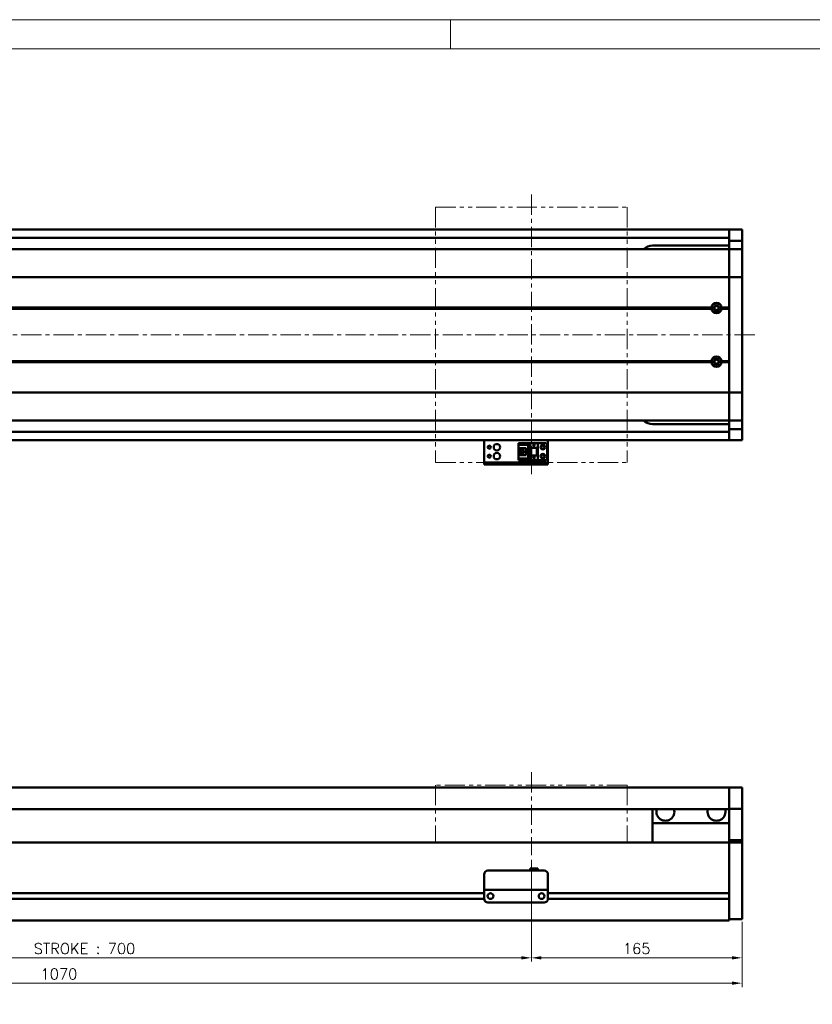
# Model space of a CAD drawing. Header units: millimetres. Extents: x 46891 to 50463, y 6223 to 9884.
# Tile 4 of 5: x 49167 to 49788, y 9113 to 9884. Entities that reach past the tile are written whole.
import ezdxf

# ---------------------------------------------------------------- set-up
doc = ezdxf.new("R2010")
doc.units = ezdxf.units.MM
doc.header["$LTSCALE"] = 0.5
doc.linetypes.add('CENTER', pattern=[50.8, 31.75, -6.35, 6.35, -6.35])
doc.linetypes.add('PHANTOM', pattern=[63.5, 31.75, -6.35, 6.35, -6.35, 6.35, -6.35])
doc.layers.get('0').update_dxf_attribs({"lineweight": 20})
doc.layers.add('1', color=1, linetype='CENTER', lineweight=13)
doc.layers.add('외형선(ISO)', color=7, linetype='Continuous', lineweight=50)
doc.styles.add('DSR TEXT', font='romans.shx', dxfattribs={"bigfont": 'whgtxt.shx'})
doc.styles.get("Standard").update_dxf_attribs({"font": 'romans.shx', "bigfont": 'whgtxt.shx'})
doc.dimstyles.new('DSR', dxfattribs={"dimscale": 2, "dimtxt": 3, "dimasz": 3, "dimexe": 0.5, "dimexo": 0.5, "dimgap": 0.5, "dimtad": 1, "dimdsep": 46, "dimtxsty": 'Standard', "dimcen": 2.5, "dimclrd": 4, "dimclre": 4, "dimclrt": 2, "dimadec": 0, "dimazin": 2, "dimtfac": 1, "dimtmove": 0, "dimatfit": 3, "dimfxl": 0, "dimlwd": -1, "dimlwe": -1, "dimarcsym": 0})

# ---------------------------------------------------------------- blocks, each defined once
blk = doc.blocks.new('A$C1C1952E1')
at = {"color": 1}
blk.add_lwpolyline([(0, 0), (420, 0), (420, 297), (0, 297)], close=True, dxfattribs=at)
at = {"color": 3}
blk.add_lwpolyline([(5, 5), (415, 5), (415, 292), (5, 292)], close=True, dxfattribs=at)
blk = doc.blocks.new('*D104')
at = {"color": 1, "linetype": 'ByBlock'}
for p, q in [((48868.25, 9226.11), (48868.25, 9146.36)), ((49568.25, 9226.11), (49568.25, 9146.36)), ((48876.05, 9149.36), (49560.45, 9149.36))]:
    blk.add_line(p, q, dxfattribs=at)
at = {"color": 1}
for points in [[(48876.05, 9150.66), (48876.05, 9148.06), (48868.25, 9149.36)], [(49560.45, 9150.66), (49560.45, 9148.06), (49568.25, 9149.36)]]:
    blk.add_solid(points, dxfattribs=at)
at = {"layer": 'Defpoints', "color": 0}
for p in [(48868.25, 9229.71), (49568.25, 9229.71), (49568.25, 9149.36)]:
    blk.add_point(p, dxfattribs=at)
at = {"color": 3, "insert": (49218.25, 9156.56), "char_height": 8.4, "attachment_point": 5, "style": 'DSR TEXT'}
blk.add_mtext('STROKE : 700', dxfattribs=at)
blk = doc.blocks.new('*D105')
at = {"color": 1, "linetype": 'ByBlock'}
for p, q in [((49568.25, 9226.11), (49568.25, 9146.36)), ((49733.25, 9176.11), (49733.25, 9146.36)), ((49576.05, 9149.36), (49725.45, 9149.36))]:
    blk.add_line(p, q, dxfattribs=at)
at = {"color": 1}
for points in [[(49576.05, 9150.66), (49576.05, 9148.06), (49568.25, 9149.36)], [(49725.45, 9150.66), (49725.45, 9148.06), (49733.25, 9149.36)]]:
    blk.add_solid(points, dxfattribs=at)
at = {"layer": 'Defpoints', "color": 0}
for p in [(49568.25, 9229.71), (49733.25, 9179.71), (49733.25, 9149.36)]:
    blk.add_point(p, dxfattribs=at)
at = {"color": 3, "insert": (49650.75, 9156.56), "char_height": 8.4, "attachment_point": 5, "style": 'DSR TEXT'}
blk.add_mtext('165', dxfattribs=at)
blk = doc.blocks.new('*D106')
at = {"color": 1, "linetype": 'ByBlock'}
for p, q in [((48663.25, 9176.11), (48663.25, 9126.49)), ((49733.25, 9177.67), (49733.25, 9126.49)), ((48671.05, 9129.49), (49725.45, 9129.49))]:
    blk.add_line(p, q, dxfattribs=at)
at = {"color": 1}
for points in [[(48671.05, 9130.79), (48671.05, 9128.19), (48663.25, 9129.49)], [(49725.45, 9130.79), (49725.45, 9128.19), (49733.25, 9129.49)]]:
    blk.add_solid(points, dxfattribs=at)
at = {"layer": 'Defpoints', "color": 0}
for p in [(48663.25, 9179.71), (49733.25, 9181.27), (49733.25, 9129.49)]:
    blk.add_point(p, dxfattribs=at)
at = {"color": 3, "insert": (49198.25, 9136.69), "char_height": 8.4, "attachment_point": 5, "style": 'DSR TEXT'}
blk.add_mtext('1070', dxfattribs=at)

msp = doc.modelspace()

# ---------------------------------------------------------------- linework, layer by layer
at = {"color": 1}
msp.add_line((49504.90132, 9884.20652), (49504.90132, 9861.39152), dxfattribs=at)
at = {"color": 6, "linetype": 'PHANTOM'}
for p, q in [((49493.24958, 9737.328), (49643.24958, 9737.328)), ((49493.24958, 9737.328), (49493.24958, 9537.328)), ((49643.24958, 9737.328), (49643.24958, 9537.328)), ((49493.24958, 9537.328), (49643.24958, 9537.328)), ((49643.24958, 9284.70802), (49493.24958, 9284.70802)), ((49493.24958, 9284.70802), (49493.24958, 9239.70802)), ((49643.24958, 9284.70802), (49643.24958, 9239.70802))]:
    msp.add_line(p, q, dxfattribs=at)
at = {"layer": '1'}
for p, q in [((49568.24958, 9747.328), (49568.24958, 9527.328)), ((49743.24958, 9637.328), (48653.24958, 9637.328)), ((49568.24958, 9294.70802), (49568.24958, 9229.70802))]:
    msp.add_line(p, q, dxfattribs=at)
at = {"layer": '외형선(ISO)'}
for p, q in [((48943.24958, 9719.828), (49723.24958, 9719.828)), ((49723.24958, 9716.828), (49723.24958, 9719.828)), ((49723.24958, 9719.828), (49733.24958, 9719.828)), ((49723.24958, 9719.828), (49723.24958, 9716.828)), ((49733.24958, 9716.828), (49733.24958, 9719.828)), ((48943.24958, 9713.328), (49723.24958, 9713.328)), ((49723.24958, 9716.828), (49723.24958, 9714.328)), ((49723.24958, 9713.88839), (49723.24958, 9716.828)), ((49723.24958, 9711.08836), (49723.24958, 9713.88839)), ((49723.24958, 9704.39465), (49723.24958, 9711.08836)), ((49723.24958, 9711.08836), (49733.24958, 9711.08836)), ((49733.24958, 9716.828), (49733.24958, 9713.88839)), ((49733.24958, 9713.88839), (49733.24958, 9711.08836)), ((49733.24958, 9711.08836), (49733.24958, 9704.39465)), ((49723.24958, 9704.328), (48768.24958, 9704.328)), ((49663.24958, 9707.328), (49723.24958, 9707.328)), ((49723.24958, 9704.328), (49723.24958, 9704.39465)), ((49723.24958, 9704.39465), (49733.24958, 9704.39465)), ((49723.24958, 9704.328), (49723.24958, 9701.63164)), ((49723.24958, 9704.328), (49733.24958, 9704.328)), ((49723.24958, 9701.63164), (49723.24958, 9704.328)), ((49733.24958, 9704.39465), (49733.24958, 9704.328)), ((49733.24958, 9701.63164), (49733.24958, 9704.328)), ((49723.24958, 9701.63164), (49723.24958, 9683.02352)), ((49723.24958, 9683.02352), (49723.24958, 9701.63164)), ((49733.24958, 9683.02352), (49733.24958, 9701.63164)), ((49723.24958, 9682.5554), (48768.24958, 9682.5554)), ((49723.24958, 9682.5554), (49723.24958, 9683.02352)), ((49723.24958, 9683.02352), (49723.24958, 9682.5554)), ((49723.24958, 9682.5554), (49723.24958, 9680.5554)), ((49723.24958, 9682.5554), (49733.24958, 9682.5554)), ((49723.24958, 9680.5554), (49723.24958, 9682.5554)), ((49723.24958, 9594.10059), (49723.24958, 9680.5554)), ((49723.24958, 9680.5554), (49723.24958, 9658.828)), ((49733.24958, 9683.02352), (49733.24958, 9682.5554)), ((49733.24958, 9680.5554), (49733.24958, 9682.5554)), ((49733.24958, 9680.5554), (49733.24958, 9594.10059)), ((49709.28096, 9658.828), (48768.24958, 9658.828)), ((49709.74958, 9658.328), (48768.24958, 9658.328)), ((49709.28096, 9657.828), (48768.24958, 9657.828)), ((49723.24958, 9658.328), (49716.74958, 9658.328)), ((49723.24958, 9658.828), (49717.21821, 9658.828)), ((49723.24958, 9657.828), (49717.21821, 9657.828)), ((49723.24958, 9657.828), (49723.24958, 9616.828)), ((49709.28096, 9616.828), (48763.24958, 9616.828)), ((49709.74958, 9616.328), (48763.24958, 9616.328)), ((49709.28096, 9615.828), (48763.24958, 9615.828)), ((49723.24958, 9616.328), (49716.74958, 9616.328)), ((49723.24958, 9616.828), (49717.21821, 9616.828)), ((49723.24958, 9615.828), (49717.21821, 9615.828)), ((49723.24958, 9615.828), (49723.24958, 9594.10059)), ((49723.24958, 9592.10059), (48763.24958, 9592.10059)), ((49723.24958, 9594.10059), (49723.24958, 9592.10059)), ((49723.24958, 9592.10059), (49723.24958, 9594.10059)), ((49723.24958, 9591.63247), (49723.24958, 9592.10059)), ((49723.24958, 9592.10059), (49733.24958, 9592.10059)), ((49723.24958, 9592.10059), (49723.24958, 9591.63247)), ((49723.24958, 9591.63247), (49723.24958, 9573.02435)), ((49723.24958, 9573.02435), (49723.24958, 9591.63247)), ((49733.24958, 9592.10059), (49733.24958, 9594.10059)), ((49733.24958, 9592.10059), (49733.24958, 9591.63247)), ((49733.24958, 9573.02435), (49733.24958, 9591.63247)), ((49723.24958, 9573.02435), (49723.24958, 9570.328)), ((49723.24958, 9570.328), (49723.24958, 9573.02435)), ((49733.24958, 9570.328), (49733.24958, 9573.02435)), ((49723.24958, 9570.328), (48763.24958, 9570.328)), ((49723.24958, 9567.328), (49663.24958, 9567.328)), ((49723.24958, 9570.26134), (49723.24958, 9570.328)), ((49723.24958, 9570.328), (49733.24958, 9570.328)), ((49723.24958, 9563.56764), (49723.24958, 9570.26134)), ((49723.24958, 9570.26134), (49733.24958, 9570.26134)), ((49733.24958, 9570.328), (49733.24958, 9570.26134)), ((49733.24958, 9570.26134), (49733.24958, 9563.56764)), ((48943.24958, 9561.328), (49723.24958, 9561.328)), ((49723.24958, 9560.7676), (49723.24958, 9563.56764)), ((49723.24958, 9563.56764), (49733.24958, 9563.56764)), ((49723.24958, 9557.828), (49723.24958, 9560.7676)), ((49723.24958, 9560.328), (49723.24958, 9557.828)), ((49723.24958, 9554.828), (49723.24958, 9557.828)), ((49723.24958, 9557.828), (49723.24958, 9554.828)), ((49733.24958, 9563.56764), (49733.24958, 9560.7676)), ((49733.24958, 9560.7676), (49733.24958, 9557.828)), ((49733.24958, 9554.828), (49733.24958, 9557.828)), ((48943.24958, 9554.828), (49723.24958, 9554.828)), ((49531.24958, 9554.828), (49531.24958, 9552.82802)), ((49531.24958, 9537.92802), (49531.24958, 9552.82802)), ((49558.04958, 9552.52801), (49567.24958, 9552.52801)), ((49558.04958, 9551.72801), (49558.04958, 9552.52801)), ((49566.34958, 9551.72801), (49558.04958, 9551.72801)), ((49558.04958, 9551.22801), (49558.04958, 9551.72801)), ((49558.04958, 9551.22801), (49558.04958, 9548.62801)), ((49565.84958, 9551.22801), (49558.04958, 9551.22801)), ((49558.04958, 9548.62801), (49558.04958, 9543.02801)), ((49564.24958, 9548.62801), (49558.04958, 9548.62801)), ((49559.34958, 9543.02801), (49559.34958, 9548.62801)), ((49559.84958, 9548.27801), (49559.84958, 9548.62801)), ((49564.24958, 9543.02801), (49564.24958, 9548.62801)), ((49566.34958, 9551.72801), (49565.84958, 9551.22801)), ((49565.84958, 9540.42801), (49565.84958, 9551.22801)), ((49566.34958, 9539.92801), (49566.34958, 9551.72801)), ((49567.24958, 9552.52803), (49567.24958, 9548.82803)), ((49567.24958, 9552.52803), (49573.24958, 9552.52803)), ((49567.24958, 9548.82803), (49573.24958, 9548.82803)), ((49567.24958, 9542.82803), (49567.24958, 9548.82801)), ((49567.74958, 9548.82801), (49567.24958, 9548.82801)), ((49567.74958, 9548.82801), (49568.04958, 9548.82801)), ((49567.74958, 9542.82803), (49567.74958, 9548.82801)), ((49568.04958, 9548.82801), (49572.44958, 9548.82801)), ((49568.04958, 9548.82801), (49568.04958, 9542.82803)), ((49569.64958, 9551.02803), (49570.24958, 9549.82803)), ((49569.84958, 9551.02803), (49569.64958, 9551.02803)), ((49569.84958, 9551.42803), (49569.84958, 9551.02803)), ((49570.64958, 9551.42803), (49569.84958, 9551.42803)), ((49570.24958, 9549.82803), (49570.84958, 9551.02803)), ((49570.64958, 9551.02803), (49570.64958, 9551.42803)), ((49570.84958, 9551.02803), (49570.64958, 9551.02803)), ((49572.44958, 9542.82803), (49572.44958, 9548.82801)), ((49572.44958, 9548.82801), (49572.74958, 9548.82801)), ((49573.24958, 9548.82801), (49572.74958, 9548.82801)), ((49572.74958, 9548.82801), (49572.74958, 9542.82803)), ((49573.24958, 9552.52803), (49573.24958, 9548.82803)), ((49578.74958, 9552.528), (49573.24958, 9552.528)), ((49573.24958, 9542.82803), (49573.24958, 9548.82801)), ((49580.74958, 9550.528), (49580.74958, 9541.128)), ((49581.24958, 9552.82802), (49581.24958, 9554.828)), ((49581.24958, 9552.82802), (49581.24958, 9537.92802)), ((49723.24958, 9554.828), (49733.24958, 9554.828)), ((49558.04958, 9543.02801), (49558.04958, 9540.42801)), ((49558.04958, 9543.02801), (49564.24958, 9543.02801)), ((49559.84958, 9548.27801), (49559.84958, 9543.37801)), ((49564.24958, 9548.27801), (49559.84958, 9548.27801)), ((49559.84958, 9543.37801), (49564.24958, 9543.37801)), ((49559.84958, 9543.02801), (49559.84958, 9543.37801)), ((49562.64958, 9546.62801), (49560.80958, 9546.62801)), ((49560.80958, 9546.62801), (49560.80958, 9545.02801)), ((49560.80958, 9545.02801), (49562.64958, 9545.02801)), ((49562.64958, 9545.02801), (49562.64958, 9546.62801)), ((49567.24958, 9542.82803), (49567.24958, 9539.12803)), ((49567.24958, 9542.82803), (49573.24958, 9542.82803)), ((49569.64958, 9541.42803), (49570.24958, 9540.22803)), ((49569.84958, 9541.42803), (49569.64958, 9541.42803)), ((49569.84958, 9541.82803), (49569.84958, 9541.42803)), ((49570.64958, 9541.82803), (49569.84958, 9541.82803)), ((49570.24958, 9540.22803), (49570.84958, 9541.42803)), ((49570.64958, 9541.42803), (49570.64958, 9541.82803)), ((49570.84958, 9541.42803), (49570.64958, 9541.42803)), ((49573.24958, 9542.82803), (49573.24958, 9539.12803)), ((49531.24958, 9537.42804), (49531.24958, 9537.92802)), ((49531.24958, 9537.42804), (49531.24958, 9535.82804)), ((49531.24958, 9535.82802), (49531.24958, 9535.82804)), ((49531.24958, 9535.82802), (49581.24958, 9535.82802)), ((49534.24958, 9537.42804), (49578.24958, 9537.42804)), ((49534.24958, 9535.82804), (49578.24958, 9535.82804)), ((49558.04958, 9539.92801), (49558.04958, 9540.42801)), ((49558.04958, 9540.42801), (49565.84958, 9540.42801)), ((49558.04958, 9539.92801), (49566.34958, 9539.92801)), ((49558.04958, 9539.12801), (49558.04958, 9539.92801)), ((49558.04958, 9539.12801), (49567.24958, 9539.12801)), ((49558.04958, 9539.128), (49573.24958, 9539.128)), ((49566.34958, 9539.92801), (49565.84958, 9540.42801)), ((49567.24958, 9539.12803), (49573.24958, 9539.12803)), ((49573.24958, 9539.12803), (49573.24958, 9539.128)), ((49578.74958, 9539.128), (49573.24958, 9539.128)), ((49581.24958, 9537.92802), (49581.24958, 9537.42804)), ((49581.24958, 9535.82804), (49581.24958, 9537.42804)), ((49723.24958, 9282.70802), (48943.24958, 9282.70802)), ((49723.24958, 9282.70802), (49723.24958, 9280.70802)), ((49723.24958, 9282.70802), (49733.24958, 9282.70802)), ((49723.24958, 9280.70802), (49723.24958, 9282.70802)), ((49723.24958, 9279.1953), (49723.24958, 9280.70802)), ((49723.24958, 9280.70802), (49723.24958, 9279.1953)), ((49723.24958, 9278.69632), (49723.24958, 9279.1953)), ((49723.24958, 9279.1953), (49723.24958, 9278.69632)), ((49723.24958, 9278.69632), (49723.24958, 9277.15574)), ((49723.24958, 9277.15574), (49723.24958, 9278.69632)), ((49733.24958, 9280.70802), (49733.24958, 9282.70802)), ((49733.24958, 9280.70802), (49733.24958, 9279.1953)), ((49733.24958, 9279.1953), (49733.24958, 9278.69632)), ((49733.24958, 9277.15574), (49733.24958, 9278.69632)), ((49723.24958, 9277.15574), (49723.24958, 9274.17114)), ((49723.24958, 9274.17114), (49723.24958, 9277.15574)), ((49723.24958, 9266.3937), (49723.24958, 9274.17114)), ((49723.24958, 9274.17114), (49723.24958, 9266.3937)), ((49733.24958, 9274.17114), (49733.24958, 9277.15574)), ((49733.24958, 9274.17114), (49733.24958, 9266.3937)), ((49723.24958, 9265.70802), (48943.24958, 9265.70802)), ((49663.24958, 9265.70802), (49663.24958, 9254.70802)), ((49723.24958, 9266.03472), (49723.24958, 9266.3937)), ((49723.24958, 9241.63108), (49723.24958, 9266.03472)), ((49723.24958, 9266.03472), (49733.24958, 9266.03472)), ((49733.24958, 9266.3937), (49733.24958, 9266.03472)), ((49733.24958, 9266.03472), (49733.24958, 9241.63108)), ((49663.24958, 9254.70802), (49723.24958, 9254.70802)), ((49663.24958, 9239.70802), (49663.24958, 9254.70802)), ((49723.24958, 9239.70802), (49723.24958, 9241.63108)), ((49723.24958, 9241.63108), (49733.24958, 9241.63108)), ((49733.24958, 9241.63108), (49733.24958, 9239.70802)), ((48873.24958, 9239.70802), (49723.24958, 9239.70802)), ((49723.24958, 9236.70802), (49723.24958, 9239.70802)), ((49723.24958, 9239.70802), (49723.24958, 9236.70802)), ((49723.24958, 9239.70802), (49733.24958, 9239.70802)), ((49723.24958, 9236.70802), (49723.24958, 9200.15802)), ((49723.24958, 9184.95066), (49723.24958, 9236.70802)), ((49733.24958, 9236.70802), (49733.24958, 9239.70802)), ((49733.24958, 9236.70802), (49733.24958, 9184.95066)), ((49534.24958, 9217.70822), (49578.24958, 9217.70822)), ((49567.24958, 9219.20821), (49567.24958, 9217.70822)), ((49567.24958, 9219.20821), (49573.24958, 9219.20821)), ((49573.24958, 9219.20821), (49573.24958, 9217.70822)), ((49531.24958, 9204.70822), (49531.24958, 9214.70822)), ((49581.24958, 9214.70822), (49581.24958, 9204.70822)), ((49531.24958, 9204.70822), (49531.24958, 9202.70821)), ((49531.24958, 9202.70818), (49531.24958, 9202.70821)), ((49531.24958, 9202.70821), (49581.24958, 9202.70821)), ((49531.24958, 9202.20818), (49531.24958, 9202.70818)), ((49531.24958, 9202.70818), (49534.02008, 9202.70818)), ((49531.24958, 9195.70818), (49531.24958, 9202.20818)), ((49536.47908, 9202.70818), (49538.74958, 9202.70818)), ((49543.74958, 9202.70818), (49568.74958, 9202.70818)), ((49573.74958, 9202.70818), (49576.02008, 9202.70818)), ((49578.47908, 9202.70818), (49581.24958, 9202.70818)), ((49581.24958, 9202.70821), (49581.24958, 9204.70822)), ((49581.24958, 9202.70821), (49581.24958, 9202.70818)), ((49581.24958, 9202.70818), (49581.24958, 9202.20818)), ((49581.24958, 9202.20818), (49581.24958, 9195.70818)), ((48927.23913, 9195.45802), (49531.26003, 9195.45802)), ((48927.24958, 9199.95802), (49531.24958, 9199.95802)), ((49536.22277, 9199.95802), (49536.27639, 9199.95802)), ((49576.22277, 9199.95802), (49576.27639, 9199.95802)), ((49581.23913, 9195.45802), (49723.24958, 9195.45802)), ((49581.24958, 9199.95802), (49723.24958, 9199.95802)), ((49723.24958, 9195.25802), (49723.24958, 9184.95066)), ((49534.24958, 9192.70818), (49578.24958, 9192.70818)), ((48673.24958, 9178.70802), (49723.24958, 9178.70802)), ((49723.24958, 9182.82934), (49723.24958, 9184.95066)), ((49723.24958, 9184.95066), (49723.24958, 9182.82934)), ((49723.24958, 9182.82934), (49723.24958, 9178.70802)), ((49723.24958, 9179.70802), (49723.24958, 9182.82934)), ((49723.24958, 9179.70802), (49733.24958, 9179.70802)), ((49733.24958, 9182.82934), (49733.24958, 9184.95066)), ((49733.24958, 9182.82934), (49733.24958, 9179.70802))]:
    msp.add_line(p, q, dxfattribs=at)
for centre, radius in [((49713.24958, 9658.328), 2.25), ((49713.24958, 9658.328), 1.621), ((49713.24958, 9616.328), 2.25), ((49713.24958, 9616.328), 1.621), ((49535.24958, 9549.328), 1.2295), ((49541.24958, 9549.328), 2.5), ((49577.24958, 9549.328), 1.75), ((49577.24958, 9549.328), 1.2295), ((49535.24958, 9542.328), 1.2295), ((49541.24958, 9542.328), 2.5), ((49577.24958, 9542.328), 1.75), ((49577.24958, 9542.328), 1.2295), ((49536.24958, 9197.70818), 2.25), ((49576.24958, 9197.70818), 2.25)]:
    msp.add_circle(centre, radius, dxfattribs=at)
for centre, radius, start, end in [((49663.24958, 9697.328), 10, 90, 135.57299615), ((49713.24958, 9658.328), 4, 7.18075578, 172.81924422), ((49713.24958, 9658.328), 4, 187.18075578, 352.81924422), ((49713.24958, 9616.328), 4, 7.18075578, 172.81924422), ((49713.24958, 9616.328), 4, 187.18075589, 352.81924411), ((49663.24958, 9577.328), 10, 224.42700414, 270), ((49578.74958, 9550.528), 2, 0, 90), ((49578.74958, 9541.128), 2, 270, 0), ((49673.24958, 9263.70802), 7, 163.3984504, 16.6015496), ((49713.24958, 9263.70802), 7, 163.3984504, 16.6015496), ((49534.24958, 9214.70822), 3, 90, 180), ((49578.24958, 9214.70822), 3, 0, 90), ((49534.24958, 9195.70818), 3, 180, 270), ((49578.24958, 9195.70818), 3, 270, 0)]:
    msp.add_arc(centre, radius, start, end, dxfattribs=at)
for centre, major_axis, start_param, end_param in [((49534.24958, 9537.42804), (-3, 0), 4.71238898, 6.283119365), ((49534.24958, 9535.82804), (-3, 0), 4.712323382, 6.283054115), ((49578.24958, 9535.82804), (3, 0), 6.283119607, 7.853981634), ((49578.24958, 9537.42804), (3, 0), 6.283054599, 7.853916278), ((49535.24958, 9202.7082), (-1.2295, 0), 3.138143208, 6.279735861), ((49541.24958, 9202.7082), (-2.5, 0), 3.148613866, 6.29020652), ((49571.24958, 9202.7082), (-2.5, 0), 3.150508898, 6.292101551), ((49577.24958, 9202.7082), (-1.2295, 0), 3.143923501, 6.285516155)]:
    msp.add_ellipse(centre, major_axis=major_axis, ratio=0.00001, start_param=start_param, end_param=end_param, dxfattribs=at)
for points in [[(49709.74958, 9658.328), (49709.51527, 9658.56231), (49709.28096, 9658.828)], [(49709.28096, 9657.828), (49709.51527, 9658.09368), (49709.74958, 9658.328)], [(49717.21821, 9658.828), (49716.9839, 9658.56231), (49716.74958, 9658.328)], [(49716.74958, 9658.328), (49716.9839, 9658.09368), (49717.21821, 9657.828)], [(49709.74958, 9616.328), (49709.51527, 9616.56231), (49709.28096, 9616.828)], [(49709.28096, 9615.828), (49709.51527, 9616.09368), (49709.74958, 9616.328)], [(49717.21821, 9616.828), (49716.9839, 9616.56231), (49716.74958, 9616.328)], [(49716.74958, 9616.328), (49716.9839, 9616.09368), (49717.21821, 9615.828)]]:
    msp.add_open_spline(points, degree=2, dxfattribs=at)

# ---------------------------------------------------------------- block references
at = {"xscale": 4.563000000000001, "yscale": 4.563000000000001, "zscale": 4.563000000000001}
msp.add_blockref('A$C1C1952E1', (48546.67132, 8528.99552), dxfattribs=at)

# ---------------------------------------------------------------- dimensions: what is measured, and where the dimension line sits
dim = msp.add_linear_dim(base=(49568.24958, 9149.3649), p1=(48868.24958, 9229.70802), p2=(49568.24958, 9229.70802), text='STROKE : <>', dimstyle='DSR', override={"dimscale": 3, "dimtxt": 2.8, "dimasz": 2.600136, "dimexe": 1, "dimexo": 1.2, "dimgap": 1, "dimdec": 4, "dimtxsty": 'DSR TEXT', "dimclrd": 1, "dimclre": 1, "dimclrt": 3, "dimtdec": 4, "dimtix": 1})
dim.commit()
dim.dimension.update_dxf_attribs({"geometry": '*D104', "text_midpoint": (49218.24958, 9156.5649)})
for base, p1, p2, picture, middle in [((49733.24958, 9149.3649), (49568.24958, 9229.70802), (49733.24958, 9179.70802), '*D105', (49650.74958, 9156.5649)), ((49733.24958, 9129.49158), (48663.24958, 9179.70802), (49733.24958, 9181.26868), '*D106', (49198.24958, 9136.69158))]:
    dim = msp.add_linear_dim(base=base, p1=p1, p2=p2, dimstyle='DSR', override={"dimscale": 3, "dimtxt": 2.8, "dimasz": 2.600136, "dimexe": 1, "dimexo": 1.2, "dimgap": 1, "dimdec": 4, "dimtxsty": 'DSR TEXT', "dimclrd": 1, "dimclre": 1, "dimclrt": 3, "dimtdec": 4, "dimtix": 1})
    dim.commit()
    dim.dimension.update_dxf_attribs({"geometry": picture, "text_midpoint": middle})

doc.saveas('drawing.dxf')
